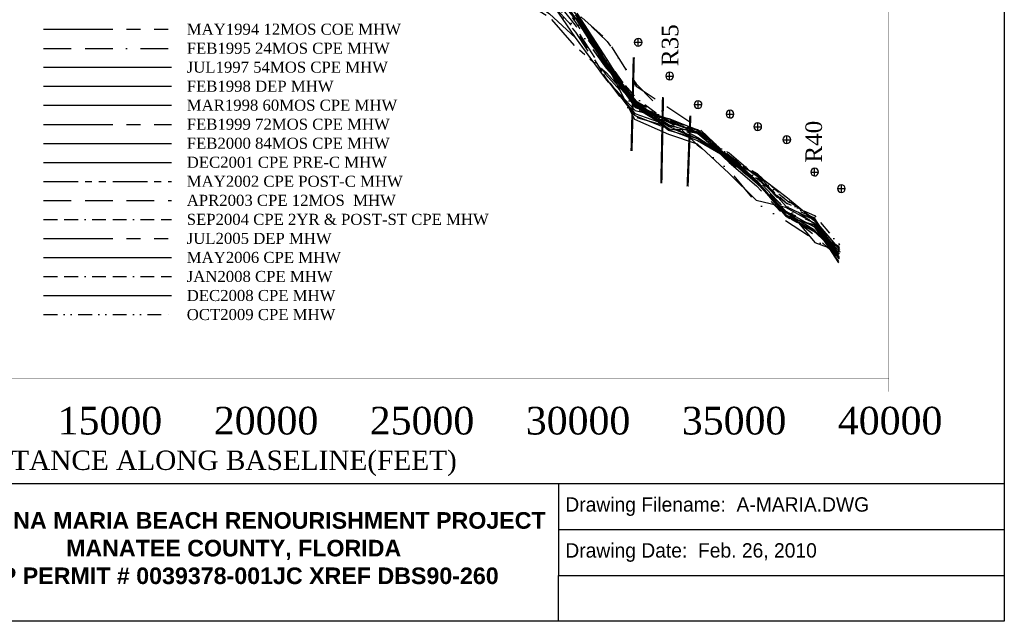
# Model space of a CAD drawing. Extents: x 897 to 14869, y 106 to 10334.
# Tile 2 of 9: x 5978 to 14869, y 106 to 5542. Entities that reach past the tile are written whole.
import ezdxf

# ---------------------------------------------------------------- set-up
doc = ezdxf.new("R2010")
doc.units = 0
doc.header["$LTSCALE"] = 500
doc.header["$MEASUREMENT"] = 0
for name, pattern in [('BORDER', [1.75, 0.5, -0.25, 0.5, -0.25, 0, -0.25]), ('BORDER2', [0.875, 0.25, -0.125, 0.25, -0.125, 0, -0.125]), ('CENTER', [2, 1.25, -0.25, 0.25, -0.25]), ('DASHDOT', [1, 0.5, -0.25, 0, -0.25]), ('DASHED', [0.75, 0.5, -0.25]), ('DIVIDE', [1.25, 0.5, -0.25, 0, -0.25, 0, -0.25]), ('DIVIDE2', [0.625, 0.25, -0.125, 0, -0.125, 0, -0.125]), ('HIDDENX2', [0.75, 0.5, -0.25]), ('PHANTOM', [2.5, 1.25, -0.25, 0.25, -0.25, 0.25, -0.25]), ('PHANTOM2', [1.25, 0.625, -0.125, 0.125, -0.125, 0.125, -0.125])]:
    doc.linetypes.add(name, pattern=pattern)
for name, color, linetype in [('1986-7-DEP-MHW', 4, 'DIVIDE'), ('1992-12-CPE-MHW-PRE-C', 1, 'HIDDENX2'), ('1993-08-CPE-MHW-POST-C', 3, 'CONTINUOUS'), ('1993-10-COE-MHW-POST-C', 6, 'CENTER'), ('1994-02-CPE-MHW-12MOS', 5, 'DASHDOT'), ('1994-05-COE-MHW-12MOS', 40, 'PHANTOM'), ('1995-02-CPE-MHW-24MOS', 7, 'BORDER'), ('1997-07-CPE-MHW-54MOS', 4, 'CONTINUOUS'), ('1998-02-DEP-MHW', 1, 'CONTINUOUS'), ('1998-03-CPE-MHW-60MOS', 5, 'CONTINUOUS'), ('1999-02-CPE-MHW-72MOS', 7, 'CONTINUOUS'), ('2000-02-CPE-MHW-84MOS', 7, 'CONTINUOUS'), ('2001-12-CPE-MHW-PRE-C', 1, 'CONTINUOUS'), ('2002-05-CPE-MHW-POST-C', 3, 'PHANTOM2'), ('2003-04-CPE-MHW-12MOS', 5, 'DASHED'), ('2004-09-CPE-2YR-POST-ST', 7, 'CONTINUOUS'), ('2005-07-DEP-MHW', 6, 'PHANTOM'), ('2006-05-CPE-MHW', 8, 'CONTINUOUS'), ('2008-01-CPE-MHW', 14, 'BORDER2'), ('2008-12-CPE-MHW', 4, 'CONTINUOUS'), ('2009-10-CPE-MHW', 30, 'DIVIDE2'), ('DEP-MONUMENTS', 7, 'CONTINUOUS'), ('GENERAL-LABELS', 7, 'CONTINUOUS'), ('GROINS', 1, 'CONTINUOUS'), ('SIGNATURE', 7, 'CONTINUOUS')]:
    doc.layers.add(name, color=color, linetype=linetype)
doc.styles.add('STYLE1', font='times.ttf')

msp = doc.modelspace()

# ---------------------------------------------------------------- linework, layer by layer
at = {"layer": '1986-7-DEP-MHW', "color": 4, "linetype": 'DIVIDE', "flags": 128}
msp.add_lwpolyline([(3102, 2698), (3331, 2445), (3676, 2557), (3954, 3171), (4213, 3756), (4496, 4360), (4767, 4956), (5040, 5575), (5344, 6228), (5604, 6702), (5877, 7072), (6190, 7453), (6472, 7729), (6734, 7882), (6999, 8075), (7282, 8097), (7545, 8015), (7869, 8110), (8154, 8080), (8409, 7899), (8693, 7802), (8965, 7606), (9300, 7383), (9521, 7077), (9803, 6778), (10197, 6540), (10455, 6378), (10772, 6134), (11007, 5606), (11283, 5346), (11546, 4961), (11840, 4657), (12097, 4411), (12383, 4185), (12626, 3887), (12891, 3728), (13145, 3564), (13374, 3413)], dxfattribs=at)
at = {"layer": '1992-12-CPE-MHW-PRE-C', "color": 1, "linetype": 'HIDDENX2', "flags": 128}
msp.add_lwpolyline([(3949, 3405), (4211, 3788), (4498, 4312), (4769, 4932), (5041, 5566), (5345, 6213), (5605, 6695), (5875, 7114), (6194, 7493), (6472, 7777), (6733, 7900), (7000, 8045), (7281, 8073), (7545, 8000), (7869, 8123), (8154, 8161), (8410, 7917), (8694, 7825), (8965, 7608), (9301, 7402), (9521, 7077), (9803, 6778), (10197, 6536), (10453, 6317), (10772, 6131), (11007, 5604), (11283, 5358), (11545, 4942), (11841, 4745), (12100, 4570), (12385, 4299), (12630, 4068), (12892, 3797), (13146, 3603), (13373, 3393)], dxfattribs=at)
at = {"layer": '1993-08-CPE-MHW-POST-C', "color": 3, "linetype": 'Continuous', "flags": 128}
msp.add_lwpolyline([(10764, 5716), (10994, 5381), (11267, 5009), (11535, 4722), (11840, 4648), (12100, 4548), (12384, 4285), (12631, 4076), (12892, 3779), (13147, 3678), (13372, 3357)], dxfattribs=at)
at = {"layer": '1993-10-COE-MHW-POST-C', "color": 6, "linetype": 'CENTER', "flags": 128}
msp.add_lwpolyline([(4497, 4331), (4770, 4916), (5043, 5522), (5355, 6085), (5613, 6455), (5886, 6807), (6163, 7106), (6475, 7437), (6735, 7676), (7002, 7783), (7277, 7834), (7541, 7764), (7864, 7836), (8156, 7901), (8406, 7742), (8689, 7539), (8961, 7418), (9294, 7108), (9510, 6801), (9791, 6419), (10182, 6071), (10437, 5837), (10762, 5595), (10994, 5381), (11267, 5008), (11534, 4695), (11839, 4587), (12099, 4524), (12384, 4251), (12630, 4042), (12892, 3764), (13148, 3692), (13371, 3345)], dxfattribs=at)
at = {"layer": '1994-02-CPE-MHW-12MOS', "color": 5, "linetype": 'DASHDOT', "flags": 128}
msp.add_lwpolyline([(3950, 3371), (4211, 3796), (4498, 4301), (4770, 4914), (5042, 5541), (5349, 6160), (5609, 6557), (5882, 6902), (6167, 7159), (6474, 7497), (6735, 7694), (7001, 7831), (7278, 7875), (7542, 7810), (7865, 7912), (8155, 7976), (8408, 7819), (8690, 7636), (8962, 7475), (9291, 7152), (9512, 6846), (9793, 6478), (10184, 6135), (10441, 5947), (10764, 5704), (10997, 5428), (11268, 5017), (11532, 4663), (11838, 4576), (12100, 4551), (12385, 4315), (12631, 4090), (12892, 3802), (13148, 3721), (13375, 3449)], dxfattribs=at)
at = {"layer": '1994-05-COE-MHW-12MOS', "color": 40, "linetype": 'PHANTOM', "flags": 128}
for points in [[(4498, 4320), (4771, 4901), (5043, 5524), (5353, 6120), (5609, 6583), (5881, 6956), (6174, 7242), (6474, 7493), (6735, 7690), (7001, 7839), (7278, 7877), (7542, 7807), (7866, 7926), (8155, 7958), (8407, 7795), (8690, 7623), (8962, 7475), (9296, 7150), (9513, 6868), (9794, 6499), (10186, 6184), (10441, 5964), (10764, 5704), (10998, 5449), (11268, 5022), (11533, 4677), (11838, 4555), (12100, 4549), (12385, 4295), (12631, 4088), (12892, 3769), (13147, 3630), (13377, 3493)], [(6193.6, 5455), (7348.3, 5455)]]:
    msp.add_lwpolyline(points, dxfattribs=at)
at = {"layer": '1995-02-CPE-MHW-24MOS', "color": 7, "linetype": 'BORDER', "flags": 128}
for points in [[(3948, 3447), (4208, 3842), (4496, 4354), (4768, 4949), (5041, 5559), (5352, 6133), (5608, 6584), (5882, 6929), (6174, 7247), (6474, 7523), (6735, 7712), (7001, 7841), (7278, 7887), (7542, 7830), (7865, 7911), (8155, 7936), (8408, 7811), (8690, 7637), (8962, 7446), (9291, 7163), (9513, 6865), (9793, 6485), (10186, 6201), (10443, 6008), (10765, 5739), (10999, 5462), (11269, 5049), (11536, 4747), (11838, 4569), (12098, 4469), (12385, 4339), (12632, 4127), (12894, 3861), (13149, 3756), (13373, 3401)], [(6193.6, 5283), (7348.3, 5283)]]:
    msp.add_lwpolyline(points, dxfattribs=at)
at = {"layer": '1997-07-CPE-MHW-54MOS', "color": 4, "linetype": 'Continuous', "flags": 128}
for points in [[(11004, 5556), (11273, 5145), (11531, 4644), (11837, 4508), (12097, 4419), (12382, 4154), (12627, 3910), (12893, 3848), (13148, 3708), (13373, 3387)], [(6193.6, 5112), (7348.3, 5112)]]:
    msp.add_lwpolyline(points, dxfattribs=at)
at = {"layer": '1998-02-DEP-MHW', "color": 1, "linetype": 'Continuous', "flags": 128}
for points in [[(11004, 5551), (11274, 5157), (11537, 4773), (11838, 4551), (12098, 4451), (12384, 4286), (12631, 4079), (12892, 3770), (13147, 3633), (13374, 3422)], [(6193.6, 4940), (7348.3, 4940)]]:
    msp.add_lwpolyline(points, dxfattribs=at)
at = {"layer": '1998-03-CPE-MHW-60MOS', "color": 5, "linetype": 'Continuous', "flags": 128}
for points in [[(11005, 5569), (11274, 5157), (11538, 4802), (11838, 4543), (12098, 4469), (12385, 4299), (12631, 4080), (12893, 3803), (13147, 3648), (13373, 3403)], [(6193.6, 4768.5), (7348.3, 4768.5)]]:
    msp.add_lwpolyline(points, dxfattribs=at)
at = {"layer": '1999-02-CPE-MHW-72MOS', "color": 8, "linetype": 'CENTER', "flags": 128}
for points in [[(3344, 2850), (3649, 3079), (3952, 3531), (4215, 3827), (4503, 4350), (4777, 4912), (5047, 5566), (5357, 6151), (5614, 6616), (5887, 6975), (6192, 7378), (6481, 7610), (6742, 7789), (7009, 7894), (7287, 7907), (7549, 7767), (7872, 7799), (8164, 7924), (8416, 7797), (8700, 7661), (8972, 7470), (9303, 7225), (9527, 6958), (9808, 6616), (10202, 6364), (10457, 6134), (10778, 5881), (11016, 5570), (11284, 5136), (11550, 4796), (11850, 4579), (12110, 4464), (12396, 4273), (12642, 4053), (12905, 3833), (13157, 3528), (13388, 3444)], [(6193.6, 4596.5), (7348.3, 4596.5)]]:
    msp.add_lwpolyline(points, dxfattribs=at)
at = {"layer": '2000-02-CPE-MHW-84MOS', "color": 7, "linetype": 'Continuous', "flags": 128}
for points in [[(11009, 5587), (11278, 5158), (11541, 4781), (11843, 4592), (12103, 4514), (12388, 4272), (12635, 4065), (12897, 3811), (13152, 3669), (13377, 3378)], [(6193.6, 4424.5), (7348.3, 4424.5)]]:
    msp.add_lwpolyline(points, dxfattribs=at)
at = {"layer": '2001-12-CPE-MHW-PRE-C', "color": 1, "linetype": 'Continuous', "flags": 128}
for points in [[(11010, 5600), (11279, 5182), (11541, 4766), (11842, 4576), (12102, 4467), (12389, 4279), (12635, 4086), (12897, 3779), (13151, 3635), (13381, 3480)], [(6193.6, 4253), (7348.3, 4253)]]:
    msp.add_lwpolyline(points, dxfattribs=at)
at = {"layer": '2002-05-CPE-MHW-POST-C', "color": 3, "linetype": 'PHANTOM2', "flags": 128}
for points in [[(3109, 3065), (3340, 2930), (3651, 2971), (3955, 3175), (4227, 3484), (4506, 4108), (4777, 4855), (5044, 5526), (5365, 5980), (5618, 6340), (5891, 6704), (6168, 7159), (6478, 7266), (6739, 7480), (7005, 7608), (7276, 7692), (7539, 7557), (7861, 7524), (8160, 7709), (8406, 7580), (8689, 7422), (8958, 7108), (9286, 6973), (9508, 6664), (9786, 6172), (10181, 5934), (10438, 5767), (10765, 5562), (10993, 5302), (11273, 5065), (11541, 4768), (11842, 4556), (12103, 4519), (12388, 4260), (12635, 4072), (12896, 3766), (13151, 3631), (13380, 3456)], [(6193.6, 4081), (7348.3, 4081)]]:
    msp.add_lwpolyline(points, dxfattribs=at)
at = {"layer": '2003-04-CPE-MHW-12MOS', "color": 5, "linetype": 'DASHDOT', "flags": 128}
msp.add_lwpolyline([(3340, 2920), (3656, 2893), (3955, 3164), (4217, 3684), (4502, 4225), (4777, 4845), (5045, 5507), (5358, 6073), (5614, 6464), (5886, 6855), (6173, 7222), (6477, 7369), (6738, 7551), (7004, 7694), (7278, 7762), (7541, 7647), (7864, 7705), (8159, 7766), (8407, 7668), (8691, 7535), (8963, 7356), (9292, 7105), (9512, 6783), (9793, 6387), (10187, 6113), (10445, 5984), (10769, 5771), (11003, 5480), (11275, 5105), (11541, 4771), (11843, 4616), (12103, 4524), (12389, 4297), (12636, 4105), (12897, 3824), (13153, 3706), (13381, 3484)], dxfattribs=at)
at = {"layer": '2003-04-CPE-MHW-12MOS', "color": 5, "linetype": 'DASHED', "flags": 128}
msp.add_lwpolyline([(6193.6, 3909), (7348.3, 3909)], dxfattribs=at)
at = {"layer": '2004-09-CPE-2YR-POST-ST', "color": 4, "linetype": 'BORDER2', "flags": 128}
for points in [[(3339, 2880), (3661, 2809), (3954, 3197), (4212, 3798), (4499, 4314), (4775, 4870), (5047, 5473), (5355, 6113), (5611, 6557), (5883, 6939), (6172, 7208), (6476, 7485), (6738, 7582), (7004, 7675), (7277, 7726), (7541, 7657), (7864, 7733), (8159, 7755), (8407, 7639), (8692, 7592), (8962, 7319), (9293, 7134), (9516, 6858), (9798, 6534), (10192, 6288), (10448, 6073), (10770, 5819), (11006, 5530), (11277, 5141), (11544, 4833), (11843, 4616), (12104, 4548), (12389, 4315), (12636, 4126), (12899, 3887), (13154, 3773), (13382, 3505)], [(6193.6, 3737), (7348.3, 3737)]]:
    msp.add_lwpolyline(points, dxfattribs=at)
at = {"layer": '2005-07-DEP-MHW', "flags": 128}
for points in [[(2555, 3039), (2845, 3188), (3110, 3137), (3339, 2928), (3650, 2749), (3954, 3210), (4212, 3797), (4497, 4370), (4776, 4860), (5045, 5495), (5365, 5986), (5610, 6579), (5881, 6987), (6176, 7249), (6476, 7484), (6738, 7611), (7004, 7714), (7278, 7760), (7541, 7662), (7864, 7724), (8159, 7781), (8408, 7674), (8692, 7577), (8963, 7354), (9294, 7152), (9516, 6864), (9799, 6554), (10192, 6270), (10449, 6106), (10770, 5843), (11005, 5504), (11276, 5130), (11540, 4756), (11843, 4613), (12102, 4479), (12391, 4290), (12636, 4106), (12899, 3888), (13152, 3700), (13379, 3422)], [(6193.6, 3565), (7348.3, 3565)]]:
    msp.add_lwpolyline(points, dxfattribs=at)
at = {"layer": '2006-05-CPE-MHW', "flags": 128}
for points in [[(10771, 5878), (11007, 5542), (11276, 5121), (11540, 4756), (11843, 4628), (12103, 4525), (12390, 4257), (12637, 4150), (12898, 3855), (13153, 3735), (13381, 3465)], [(6193.6, 3393), (7348.3, 3393)]]:
    msp.add_lwpolyline(points, dxfattribs=at)
at = {"layer": '2008-01-CPE-MHW', "flags": 128}
for points in [[(2555, 3206), (2844, 3268), (3107, 2984), (3330, 2471), (3660, 2512), (3678, 2545), (3958, 3017), (4216, 3712), (4500, 4281), (4781, 4797), (5050, 5409), (5362, 6025), (5613, 6500), (5884, 6896), (6213, 7231), (6477, 7414), (6739, 7560), (7004, 7670), (7277, 7718), (7541, 7668), (7864, 7724), (8159, 7750), (8407, 7649), (8691, 7539), (8962, 7336), (9293, 7137), (9517, 6899), (9798, 6544), (10195, 6358), (10451, 6162), (10771, 5876), (11009, 5580), (11277, 5151), (11541, 4774), (11843, 4638), (12104, 4541), (12391, 4295), (12637, 4151), (12899, 3919), (13153, 3742), (13378, 3390)], [(6193.6, 3221), (7348.3, 3221)]]:
    msp.add_lwpolyline(points, dxfattribs=at)
at = {"layer": '2008-12-CPE-MHW', "flags": 128}
for points in [[(11004, 5545), (11273, 5117), (11537, 4750), (11841, 4645), (12101, 4548), (12387, 4271), (12634, 4142), (12897, 3945), (13150, 3738), (13375, 3399)], [(6193.6, 3049), (7348.3, 3049)]]:
    msp.add_lwpolyline(points, dxfattribs=at)
at = {"layer": '2009-10-CPE-MHW', "flags": 128}
for points in [[(3698, 2310), (3960, 2945), (4218, 3662), (4501, 4262), (4778, 4830), (5051, 5377), (5361, 6035), (5612, 6512), (5884, 6914), (6172, 7204), (6213, 7214), (6477, 7423), (6739, 7555), (7004, 7665), (7277, 7707), (7541, 7674), (7864, 7700), (8159, 7741), (8407, 7638), (8691, 7532), (8963, 7356), (9293, 7143), (9518, 6930), (9801, 6615), (10196, 6387), (10452, 6200), (10771, 5899), (11008, 5568), (11278, 5174), (11543, 4808), (11843, 4628), (12103, 4530), (12391, 4304), (12636, 4127), (12899, 3913), (13153, 3729), (13378, 3412)], [(6193.6, 2877), (7348.3, 2877)]]:
    msp.add_lwpolyline(points, dxfattribs=at)
at = {"layer": 'DEP-MONUMENTS', "color": 1, "linetype": 'Continuous'}
for p, q in [((11533, 5338), (11593, 5338)), ((11563, 5308), (11563, 5368)), ((11817, 5033), (11877, 5033)), ((11847, 5003), (11847, 5063)), ((12104, 4745), (12104, 4805)), ((12074, 4775), (12134, 4775)), ((12392, 4659), (12392, 4719)), ((12362, 4689), (12422, 4689)), ((12613, 4575), (12673, 4575)), ((12643, 4545), (12643, 4605)), ((12875, 4458), (12935, 4458)), ((12905, 4428), (12905, 4488)), ((13156, 4135), (13156, 4195)), ((13126, 4165), (13186, 4165)), ((13368, 4016), (13428, 4016)), ((13398, 3986), (13398, 4046))]:
    msp.add_line(p, q, dxfattribs=at)
at = {"layer": 'DEP-MONUMENTS', "color": 7, "linetype": 'Continuous'}
for centre in [(11563, 5338), (11847, 5033), (12104, 4775), (12392, 4689), (12643, 4575), (12905, 4458), (13156, 4165), (13398, 4016)]:
    msp.add_arc(centre, 35, 0, 359, dxfattribs=at)
at = {"layer": 'GENERAL-LABELS', "color": 7, "linetype": 'Continuous', "const_width": 1}
for points in [[(13826, 2303), (13826, 9981)], [(6781, 2425), (6781, 2181)], [(8191, 2425), (8191, 2181)], [(9599, 2425), (9599, 2181)], [(11008, 2425), (11008, 2181)], [(12417, 2425), (12417, 2181)], [(13826, 2425), (13826, 2181)], [(2555, 2303), (13826, 2303)]]:
    msp.add_lwpolyline(points, dxfattribs=at)
at = {"layer": 'GROINS', "color": 1, "linetype": 'Continuous', "const_width": 20}
for points in [[(11523, 5201), (11503, 4355)], [(11787, 4842), (11772, 4064)], [(12034, 4675), (12009, 4035)]]:
    msp.add_lwpolyline(points, dxfattribs=at)
at = {"layer": 'SIGNATURE', "color": 7, "linetype": 'Continuous'}
msp.add_lwpolyline([(14869, 106), (897.5, 106), (897.5, 10334.3), (14869, 10334.3)], close=True, dxfattribs=at)
for points in [[(897.5, 1350.8), (14869, 1350.8)], [(10842, 1350.8), (10842, 521), (14869, 521)], [(10842, 935.9), (14869, 935.9)], [(10842, 106), (10842, 521)]]:
    msp.add_lwpolyline(points, dxfattribs=at)

# ---------------------------------------------------------------- texts
at = {"layer": '1994-05-COE-MHW-12MOS', "color": 40, "linetype": 'PHANTOM', "style": 'STYLE1'}
msp.add_text('MAY1994 12MOS COE MHW', height=100, dxfattribs=at).set_placement((7486.6, 5406.2))
at = {"layer": '1995-02-CPE-MHW-24MOS', "color": 7, "linetype": 'BORDER', "style": 'STYLE1'}
msp.add_text('FEB1995 24MOS CPE MHW', height=100, dxfattribs=at).set_placement((7486.6, 5234.1))
at = {"layer": '1997-07-CPE-MHW-54MOS', "color": 4, "linetype": 'Continuous', "style": 'STYLE1'}
msp.add_text('JUL1997 54MOS CPE MHW', height=100, dxfattribs=at).set_placement((7486.6, 5063.2))
at = {"layer": '1998-02-DEP-MHW', "color": 1, "linetype": 'Continuous', "style": 'STYLE1'}
msp.add_text('FEB1998 DEP MHW', height=100, dxfattribs=at).set_placement((7486.6, 4891.2))
at = {"layer": '1998-03-CPE-MHW-60MOS', "color": 5, "linetype": 'Continuous', "style": 'STYLE1'}
msp.add_text('MAR1998 60MOS CPE MHW', height=100, dxfattribs=at).set_placement((7486.6, 4719.7))
at = {"layer": '1999-02-CPE-MHW-72MOS', "color": 8, "linetype": 'Continuous', "style": 'STYLE1'}
msp.add_text('FEB1999 72MOS CPE MHW', height=100, dxfattribs=at).set_placement((7486.6, 4547.7))
at = {"layer": '2000-02-CPE-MHW-84MOS', "color": 7, "linetype": 'Continuous', "style": 'STYLE1'}
msp.add_text('FEB2000 84MOS CPE MHW', height=100, dxfattribs=at).set_placement((7486.6, 4375.7))
at = {"layer": '2001-12-CPE-MHW-PRE-C', "color": 1, "linetype": 'Continuous', "style": 'STYLE1'}
msp.add_text('DEC2001 CPE PRE-C MHW', height=100, dxfattribs=at).set_placement((7486.6, 4204.1))
at = {"layer": '2002-05-CPE-MHW-POST-C', "color": 3, "linetype": 'Continuous', "style": 'STYLE1'}
msp.add_text('MAY2002 CPE POST-C MHW', height=100, dxfattribs=at).set_placement((7486.6, 4032.1))
at = {"layer": '2003-04-CPE-MHW-12MOS', "color": 5, "linetype": 'Continuous', "style": 'STYLE1'}
msp.add_text('APR2003 CPE 12MOS  MHW', height=100, dxfattribs=at).set_placement((7486.6, 3860.1))
at = {"layer": '2004-09-CPE-2YR-POST-ST', "color": 4, "linetype": 'BORDER2', "style": 'STYLE1'}
msp.add_text('SEP2004 CPE 2YR & POST-ST CPE MHW', height=100, dxfattribs=at).set_placement((7486.6, 3688.1))
at = {"layer": '2005-07-DEP-MHW', "style": 'STYLE1'}
msp.add_text('JUL2005 DEP MHW', height=100, dxfattribs=at).set_placement((7486.6, 3516.1))
at = {"layer": '2006-05-CPE-MHW', "style": 'STYLE1'}
msp.add_text('MAY2006 CPE MHW', height=100, dxfattribs=at).set_placement((7486.6, 3344.1))
at = {"layer": '2008-01-CPE-MHW', "style": 'STYLE1'}
msp.add_text('JAN2008 CPE MHW', height=100, dxfattribs=at).set_placement((7486.6, 3172.1))
at = {"layer": '2008-12-CPE-MHW', "style": 'STYLE1'}
msp.add_text('DEC2008 CPE MHW', height=100, dxfattribs=at).set_placement((7486.6, 3000.1))
at = {"layer": '2009-10-CPE-MHW', "style": 'STYLE1'}
msp.add_text('OCT2009 CPE MHW', height=100, dxfattribs=at).set_placement((7486.6, 2828.1))
at = {"layer": 'DEP-MONUMENTS', "color": 7, "linetype": 'Continuous', "style": 'STYLE1'}
for s, p in [('R35', (11925.4, 5122.6)), ('R40', (13222.8, 4251))]:
    msp.add_text(s, height=150, rotation=90, dxfattribs=at).set_placement(p)
at = {"layer": 'GENERAL-LABELS', "color": 7, "linetype": 'Continuous', "style": 'STYLE1'}
for s, height, p in [('15000', 250, (6321.1, 1794.1)), ('20000', 250, (7731.1, 1794.1)), ('25000', 250, (9139.1, 1794.1)), ('30000', 250, (10548.1, 1794.1)), ('35000', 250, (11957.1, 1794.1)), ('40000', 250, (13366.1, 1794.1)), ('DISTANCE ALONG BASELINE(FEET)', 175, (5475.9, 1473.8))]:
    msp.add_text(s, height=height, dxfattribs=at).set_placement(p)
at = {"layer": 'SIGNATURE', "color": 7, "linetype": 'Continuous'}
for s, insert, char_height, width, attachment_point in [('Drawing Filename:  A-MARIA.DWG', (10905.1, 1142.3), 130, 4026.969, 4), ('{\\fArial|b1|i0|c0|p34;2002 ANNA MARIA BEACH RENOURISHMENT PROJECT\\PMANATEE COUNTY, FLORIDA\\PDEP PERMIT # 0039378-001JC XREF DBS90-260}', (7910.2, 766.2), 150, 5743.686, 5), ('Drawing Date:  Feb. 26, 2010', (10905.1, 727.3), 130, 4026.969, 4)]:
    msp.add_mtext(s, dxfattribs=dict(at, insert=insert, char_height=char_height, width=width, attachment_point=attachment_point))

doc.saveas('drawing.dxf')
